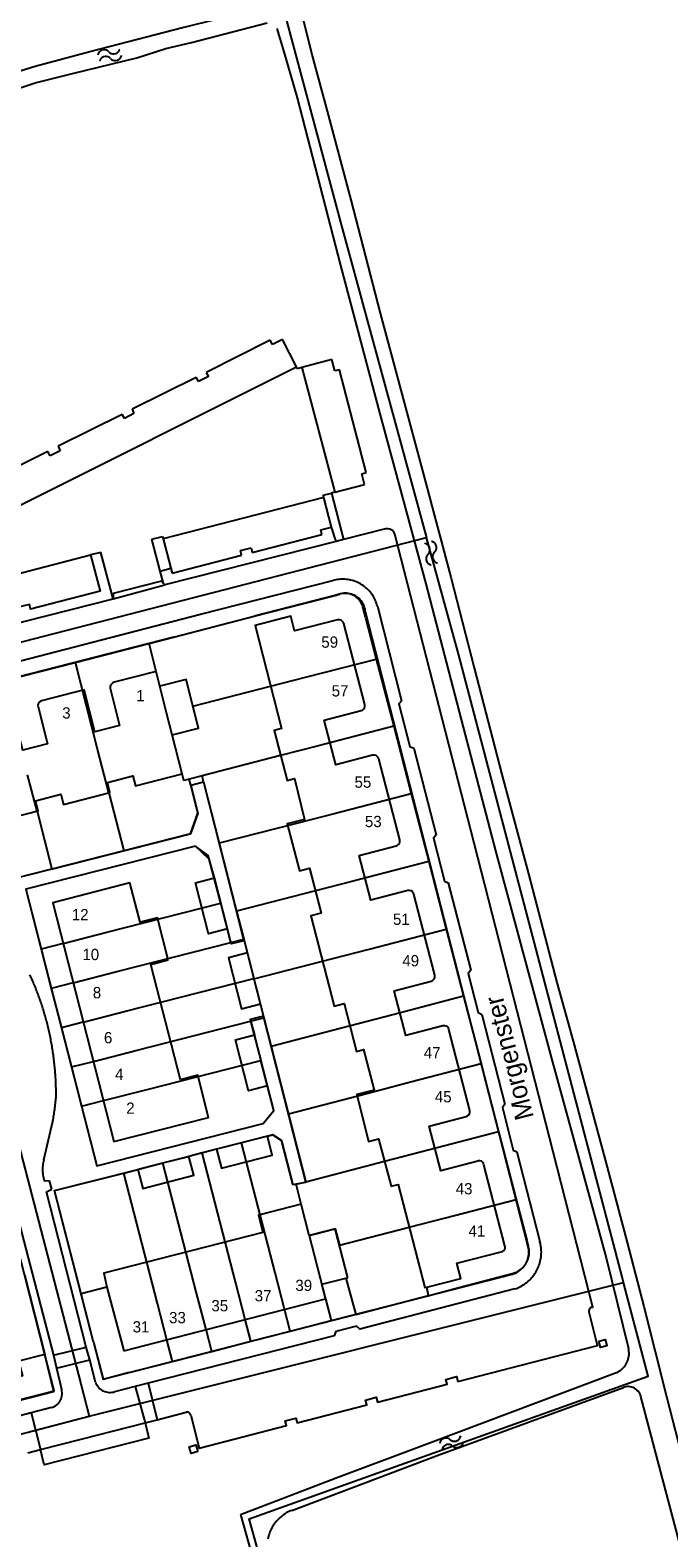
# Model space of a CAD drawing. Extents: x 123992 to 125854, y 449108 to 451911.
# Tile 113 of 175: x 125633 to 125718, y 450278 to 450479. Entities that reach past the tile are written whole.
import ezdxf
from ezdxf.enums import TextEntityAlignment as Align

# ---------------------------------------------------------------- set-up
doc = ezdxf.new("R2010")
doc.units = 0
for name, color, linetype in [('DEFAULT_113', 2, 'CONTINUOUS'), ('DEFAULT_117', 3, 'CONTINUOUS'), ('DEFAULT_21', 8, 'CONTINUOUS'), ('DEFAULT_23', 9, 'CONTINUOUS'), ('DEFAULT_4', 1, 'CONTINUOUS'), ('DEFAULT_48', 141, 'CONTINUOUS'), ('DEFAULT_7', 5, 'CONTINUOUS'), ('DEFAULT_79', 9, 'CONTINUOUS'), ('DEFAULT_80', 9, 'CONTINUOUS'), ('DEFAULT_99', 9, 'CONTINUOUS'), ('S05_WATER', 141, 'CONTINUOUS')]:
    doc.layers.add(name, color=color, linetype=linetype)

msp = doc.modelspace()

# ---------------------------------------------------------------- linework, layer by layer
at = {"layer": 'DEFAULT_21'}
for points in [[(125615.3, 450393), (125685.901, 450411.191)], [(125662.94, 450400.709), (125673.896, 450403.538)], [(125673.896, 450403.538), (125674.003, 450403.566), (125674.293, 450403.641)], [(125677.407, 450401.946), (125677.347, 450402.137), (125677.272, 450402.322), (125677.183, 450402.501), (125677.078, 450402.671), (125676.961, 450402.833), (125676.83, 450402.985), (125676.688, 450403.125), (125676.534, 450403.253), (125676.371, 450403.368), (125676.198, 450403.47), (125676.018, 450403.557), (125675.832, 450403.629), (125675.64, 450403.685), (125675.444, 450403.726), (125675.246, 450403.751), (125675.046, 450403.759), (125674.846, 450403.751), (125674.648, 450403.727), (125674.452, 450403.686), (125674.293, 450403.641)], [(125648.946, 450397.096), (125662.94, 450400.709)], [(125677.62, 450401.123), (125677.407, 450401.946)], [(125677.784, 450400.489), (125677.62, 450401.123)], [(125677.784, 450400.489), (125679.203, 450395.005)], [(125639.16, 450394.569), (125648.946, 450397.096)], [(125652.037, 450384.939), (125651.296, 450387.854), (125649.895, 450393.363), (125648.946, 450397.096)], [(125629.573, 450392.094), (125639.16, 450394.569)], [(125642.112, 450383.02), (125639.16, 450394.569)], [(125652.037, 450384.939), (125655.54, 450385.824), (125654.79, 450388.749), (125665.126, 450391.423), (125669.972, 450392.656), (125679.203, 450395.005)], [(125679.203, 450395.005), (125681.516, 450386.069)], [(125615.3, 450393), (125639.882, 450298.499)], [(125636.029, 450367.054), (125626.147, 450364.546), (125619.76, 450389.56)], [(125654.301, 450379.024), (125653.588, 450378.839), (125653.364, 450379.718), (125652.037, 450384.939)], [(125681.516, 450386.069), (125671.31, 450383.427), (125666.47, 450382.174), (125656.002, 450379.464)], [(125681.516, 450386.069), (125683.848, 450377.058)], [(125643.598, 450377.207), (125642.112, 450383.02)], [(125634.039, 450374.772), (125632.791, 450379.613)], [(125654.501, 450378.22), (125655.427, 450374.497), (125654.471, 450371.736), (125645.574, 450369.477)], [(125656.002, 450379.464), (125654.301, 450379.024)], [(125654.501, 450378.22), (125654.301, 450379.024)], [(125656.212, 450378.643), (125656.002, 450379.464)], [(125656.212, 450378.643), (125658.295, 450370.483)], [(125643.598, 450377.207), (125645.574, 450369.477)], [(125683.848, 450377.058), (125673.608, 450374.423), (125668.766, 450373.177), (125658.295, 450370.483)], [(125683.848, 450377.058), (125686.18, 450368.045)], [(125634.039, 450374.772), (125636.029, 450367.054)], [(125658.295, 450370.483), (125660.598, 450361.462)], [(125658.491, 450362.5), (125656.962, 450368.361), (125655.156, 450370.084), (125632.559, 450364.383), (125634.603, 450356.39)], [(125645.574, 450369.477), (125636.029, 450367.054)], [(125686.18, 450368.045), (125675.928, 450365.407), (125671.086, 450364.161), (125660.598, 450361.462)], [(125686.18, 450368.045), (125688.512, 450359.032)], [(125643.341, 450358.625), (125658.491, 450362.5)], [(125659.854, 450357.274), (125658.491, 450362.5)], [(125660.598, 450361.462), (125661.556, 450357.71)], [(125637.528, 450357.138), (125643.341, 450358.625)], [(125662.9, 450352.442), (125673.406, 450355.145), (125678.248, 450356.391), (125688.512, 450359.032)], [(125688.512, 450359.032), (125690.818, 450350.123)], [(125637.528, 450357.138), (125634.603, 450356.39)], [(125634.603, 450356.39), (125635.941, 450351.158)], [(125644.679, 450353.393), (125659.854, 450357.274)], [(125659.854, 450357.274), (125661.556, 450357.71)], [(125661.556, 450357.71), (125662.891, 450352.477)], [(125638.866, 450351.906), (125644.679, 450353.393)], [(125646.017, 450348.161), (125662.891, 450352.477)], [(125662.891, 450352.477), (125662.9, 450352.442)], [(125662.9, 450352.442), (125664.227, 450347.244)], [(125638.866, 450351.906), (125635.941, 450351.158)], [(125635.941, 450351.158), (125637.278, 450345.926)], [(125690.818, 450350.123), (125681.382, 450347.649), (125675.578, 450346.127), (125665.206, 450343.407)], [(125690.818, 450350.123), (125693.148, 450341.12)], [(125640.204, 450346.674), (125646.017, 450348.161)], [(125640.204, 450346.674), (125637.278, 450345.926)], [(125638.616, 450340.693), (125641.542, 450341.442), (125647.355, 450342.929), (125662.462, 450346.793)], [(125662.462, 450346.793), (125664.227, 450347.244)], [(125662.462, 450346.793), (125663.815, 450341.565)], [(125664.227, 450347.244), (125665.206, 450343.407)], [(125637.278, 450345.926), (125638.616, 450340.693)], [(125665.206, 450343.407), (125667.507, 450334.396)], [(125638.616, 450340.693), (125639.953, 450335.461)], [(125639.953, 450335.461), (125641.981, 450327.529), (125664.155, 450333.182), (125665.541, 450334.895), (125663.815, 450341.565)], [(125639.953, 450335.461), (125642.88, 450336.21), (125648.693, 450337.697), (125663.815, 450341.565)], [(125693.148, 450341.12), (125683.741, 450338.653), (125677.937, 450337.131), (125667.507, 450334.396)], [(125693.148, 450341.12), (125695.478, 450332.116)], [(125667.507, 450334.396), (125669.807, 450325.384)], [(125669.807, 450325.384), (125680.296, 450328.135), (125686.1, 450329.657), (125695.478, 450332.116)], [(125695.478, 450332.116), (125697.824, 450323.051)], [(125661.269, 450330.585), (125656.041, 450329.249)], [(125668.107, 450325.027), (125666.58, 450330.894), (125665.449, 450331.653), (125661.269, 450330.585)], [(125667.746, 450305.522), (125666.995, 450308.426), (125665.744, 450313.267), (125661.269, 450330.585)], [(125650.808, 450327.912), (125654.239, 450328.789)], [(125656.041, 450329.249), (125654.239, 450328.789)], [(125662.516, 450304.171), (125661.766, 450307.076), (125660.516, 450311.917), (125656.041, 450329.249)], [(125641.565, 450304.029), (125636.388, 450324.226), (125645.576, 450326.575)], [(125645.576, 450326.575), (125650.808, 450327.912)], [(125652.058, 450301.47), (125651.308, 450304.376), (125650.058, 450309.217), (125645.576, 450326.575)], [(125657.287, 450302.821), (125656.537, 450305.726), (125655.287, 450310.567), (125650.808, 450327.912)], [(125668.107, 450325.027), (125668.515, 450325.111)], [(125668.515, 450325.111), (125669.669, 450325.348), (125669.807, 450325.384)], [(125670.264, 450318.267), (125669.201, 450322.427), (125668.515, 450325.111)], [(125627.125, 450295.208), (125632.841, 450296.683), (125636.323, 450297.581), (125635.086, 450302.427), (125632.372, 450313.056), (125629.919, 450322.548), (125620.694, 450320.196)], [(125670.264, 450318.267), (125670.977, 450318.447), (125673.74, 450319.144), (125674.301, 450316.965), (125683.57, 450319.364), (125688.411, 450320.616), (125697.824, 450323.051)], [(125697.824, 450323.051), (125699.228, 450317.627)], [(125670.264, 450318.267), (125672.422, 450309.828), (125673.172, 450306.923)], [(125697.276, 450313.198), (125697.469, 450313.249), (125697.659, 450313.313), (125697.843, 450313.39), (125698.022, 450313.479), (125698.195, 450313.58), (125698.36, 450313.693), (125698.516, 450313.818), (125698.664, 450313.952), (125698.803, 450314.096), (125698.931, 450314.25), (125699.048, 450314.412), (125699.154, 450314.581), (125699.248, 450314.758), (125699.33, 450314.94), (125699.399, 450315.128), (125699.455, 450315.32), (125699.498, 450315.515), (125699.527, 450315.713), (125699.542, 450315.913), (125699.544, 450316.112), (125699.532, 450316.312), (125699.507, 450316.51), (125699.467, 450316.707), (125699.426, 450316.863)], [(125699.228, 450317.627), (125699.388, 450317.008)], [(125699.388, 450317.008), (125699.426, 450316.863)], [(125641, 450294.2), (125712.107, 450312.017)], [(125673.172, 450306.923), (125685.941, 450310.185), (125689.53, 450311.139), (125697.276, 450313.198)], [(125667.746, 450305.522), (125673.172, 450306.923)], [(125641.565, 450304.029), (125642.831, 450299.087)], [(125657.287, 450302.821), (125662.516, 450304.171)], [(125662.516, 450304.171), (125667.746, 450305.522)], [(125652.058, 450301.47), (125657.287, 450302.821)], [(125646.327, 450299.99), (125642.831, 450299.087)], [(125646.327, 450299.99), (125652.058, 450301.47)], [(125639.882, 450298.499), (125641, 450294.2)], [(125572.9, 450273), (125588.6, 450280.5), (125641, 450294.2)]]:
    msp.add_lwpolyline(points, dxfattribs=at)
at = {"layer": 'DEFAULT_23'}
for points in [[(125685.862, 450411.336), (125674.461, 450453.195), (125666.784, 450481.852), (125664.343, 450490.721), (125662.206, 450499.846), (125662.164, 450500)], [(125685.901, 450411.191), (125685.862, 450411.336)], [(125711.917, 450312.741), (125690.166, 450395.533), (125685.901, 450411.191)], [(125674.726, 450236.863), (125665.637, 450268.387), (125662.29, 450280.529), (125715.39, 450299.52), (125712.107, 450312.017)], [(125712.107, 450312.017), (125711.917, 450312.741)]]:
    msp.add_lwpolyline(points, dxfattribs=at)
at = {"layer": 'DEFAULT_4'}
for points in [[(125674.051, 450400.215), (125668.327, 450398.758), (125667.825, 450400.73), (125663.072, 450399.496), (125666.569, 450385.754), (125665.613, 450385.485), (125667.327, 450378.862), (125668.295, 450379.113), (125669.663, 450373.637), (125667.35, 450373.053), (125668.96, 450366.804), (125670.316, 450367.153), (125671.851, 450361.19), (125670.495, 450360.841), (125673.577, 450348.796), (125674.92, 450349.144), (125676.543, 450342.777), (125677.511, 450343.028), (125678.894, 450337.6), (125676.592, 450337.013), (125678.182, 450330.765), (125679.512, 450331.124), (125681.166, 450324.816), (125682.097, 450325.056), (125685.652, 450311.319), (125685.936, 450311.391)], [(125674.88, 450399.737), (125674.802, 450399.92), (125674.674, 450400.073), (125674.506, 450400.181), (125674.314, 450400.234), (125674.115, 450400.23), (125674.051, 450400.215)], [(125677.674, 450388.943), (125674.88, 450399.737)], [(125623.824, 450373.59), (125627.625, 450374.536), (125627.952, 450373.203), (125634.184, 450374.809), (125633.842, 450376.146), (125637.199, 450377.004), (125637.543, 450375.659), (125643.75, 450377.246), (125643.406, 450378.59), (125646.806, 450379.459), (125647.148, 450378.122), (125653.364, 450379.718), (125652.049, 450384.942), (125655.54, 450385.824), (125653.883, 450392.291), (125650.397, 450391.4), (125649.895, 450393.363), (125644.312, 450391.94)], [(125643.756, 450391.139), (125645.025, 450386.173), (125641.73, 450385.331), (125640.306, 450390.903), (125634.623, 450389.446)], [(125640.306, 450390.903), (125634.623, 450389.446)], [(125644.312, 450391.94), (125644.131, 450391.855), (125643.977, 450391.729), (125643.859, 450391.568), (125643.783, 450391.384), (125643.755, 450391.186), (125643.756, 450391.139)], [(125634.187, 450388.654), (125635.446, 450383.726), (125632.135, 450382.879), (125630.709, 450388.46), (125625.132, 450387.034)], [(125634.623, 450389.446), (125634.445, 450389.356), (125634.302, 450389.218), (125634.207, 450389.043), (125634.168, 450388.847), (125634.187, 450388.654)], [(125677.173, 450388.152), (125677.357, 450388.229), (125677.51, 450388.356), (125677.621, 450388.522), (125677.679, 450388.713), (125677.679, 450388.912), (125677.674, 450388.943)], [(125678.714, 450382.198), (125673.808, 450380.929), (125672.268, 450386.883), (125677.173, 450388.152)], [(125679.543, 450381.721), (125679.465, 450381.904), (125679.336, 450382.056), (125679.168, 450382.164), (125678.976, 450382.218), (125678.777, 450382.212), (125678.714, 450382.198)], [(125682.336, 450370.926), (125679.543, 450381.721)], [(125683.376, 450364.181), (125678.471, 450362.912), (125676.93, 450368.866), (125681.835, 450370.135)], [(125681.835, 450370.135), (125682.019, 450370.213), (125682.172, 450370.34), (125682.282, 450370.506), (125682.34, 450370.696), (125682.341, 450370.896), (125682.336, 450370.926)], [(125651.517, 450354.946), (125650.08, 450360.557), (125647.756, 450359.975), (125646.392, 450365.194), (125636.139, 450362.573), (125644.274, 450330.756), (125656.88, 450333.981), (125655.443, 450339.592), (125653.119, 450338.998), (125649.194, 450354.352), (125651.517, 450354.946)], [(125659.374, 450359.081), (125656.863, 450358.437), (125655.133, 450365.232), (125657.644, 450365.876)], [(125659.374, 450359.081), (125657.644, 450365.876)], [(125684.206, 450363.704), (125684.128, 450363.887), (125683.999, 450364.04), (125683.832, 450364.147), (125683.64, 450364.201), (125683.441, 450364.196), (125683.376, 450364.181)], [(125686.999, 450352.909), (125684.206, 450363.704)], [(125663.768, 450349.098), (125662.039, 450355.886), (125659.511, 450355.232), (125661.24, 450348.444), (125663.768, 450349.098)], [(125688.039, 450346.165), (125683.134, 450344.895), (125681.593, 450350.849), (125686.498, 450352.118)], [(125686.498, 450352.118), (125686.682, 450352.196), (125686.835, 450352.323), (125686.945, 450352.489), (125687.003, 450352.679), (125687.004, 450352.879), (125686.999, 450352.909)], [(125688.868, 450345.687), (125688.79, 450345.87), (125688.662, 450346.023), (125688.494, 450346.131), (125688.302, 450346.184), (125688.103, 450346.18), (125688.039, 450346.165)], [(125664.699, 450338.162), (125662.179, 450337.521), (125660.449, 450344.316), (125662.969, 450344.957)], [(125664.699, 450338.162), (125662.969, 450344.957)], [(125691.662, 450334.893), (125688.868, 450345.687)], [(125692.701, 450328.148), (125687.796, 450326.878), (125686.255, 450332.832), (125691.16, 450334.102)], [(125691.16, 450334.102), (125691.344, 450334.179), (125691.497, 450334.306), (125691.608, 450334.472), (125691.666, 450334.663), (125691.667, 450334.862), (125691.662, 450334.893)], [(125664.704, 450331.475), (125657.933, 450329.729)], [(125657.933, 450329.729), (125658.579, 450327.206), (125665.35, 450328.952), (125664.704, 450331.475)], [(125647.465, 450327.05), (125648.122, 450324.528), (125654.896, 450326.267), (125654.239, 450328.789)], [(125654.239, 450328.789), (125647.465, 450327.05)], [(125693.531, 450327.67), (125693.47, 450327.86), (125693.351, 450328.019), (125693.188, 450328.133), (125692.996, 450328.187), (125692.797, 450328.177), (125692.701, 450328.148)], [(125696.324, 450316.876), (125693.531, 450327.67)], [(125675.421, 450312.619), (125673.74, 450319.144), (125670.273, 450318.269), (125669.201, 450322.427), (125663.541, 450320.978), (125664.117, 450318.673), (125642.912, 450313.221), (125643.355, 450311.379)], [(125685.936, 450311.391), (125690.437, 450312.539), (125689.915, 450314.556), (125695.823, 450316.085)], [(125695.823, 450316.085), (125696.014, 450316.142), (125696.176, 450316.258), (125696.292, 450316.42), (125696.349, 450316.61), (125696.342, 450316.809), (125696.324, 450316.876)], [(125632.372, 450313.056), (125635.086, 450302.427)], [(125645.577, 450302.895), (125672.422, 450309.828), (125671.931, 450311.755), (125675.166, 450312.58)], [(125675.166, 450312.58), (125675.421, 450312.619)], [(125643.355, 450311.379), (125639.909, 450310.488)], [(125641.565, 450304.029), (125639.909, 450310.488)], [(125635.086, 450302.427), (125631.592, 450301.533), (125632.097, 450299.569), (125615.711, 450295.353), (125615.17, 450297.279), (125612.1, 450296.488), (125612.658, 450294.496)]]:
    msp.add_lwpolyline(points, dxfattribs=at)
at = {"layer": 'DEFAULT_48'}
for points in [[(125668.427, 450484.292), (125670.66, 450475.356), (125672.786, 450467.484), (125675.814, 450456.159), (125679.705, 450441.077), (125685.641, 450418.924), (125689.13, 450405.939), (125692.219, 450393.854), (125695.93, 450379.631), (125699.459, 450366.427), (125703.25, 450351.925), (125705.416, 450344.134), (125709.928, 450327.334), (125712.596, 450317.327), (125714.822, 450308.778), (125717.811, 450296.812), (125721.341, 450283.208)], [(125662.709, 450481.378), (125653.412, 450479.071), (125647.435, 450477.528), (125641.077, 450475.864), (125633.8, 450473.94), (125628.443, 450472.277), (125621.146, 450469.774), (125616.269, 450468.251), (125616.77, 450466.573), (125623.128, 450468.217), (125628.024, 450469.819), (125633.802, 450471.762), (125638.96, 450473.025), (125647.337, 450475.09), (125651.175, 450476.312), (125654.613, 450477.094), (125664.671, 450479.724)], [(125665.979, 450478.984), (125666.892, 450475.885), (125668.677, 450469.752), (125674.414, 450447.417), (125679.691, 450427.68), (125685.809, 450405.026), (125690.744, 450385.927), (125695.077, 450369.487), (125702.661, 450341.319), (125709.782, 450315.289), (125712.761, 450303.229)], [(125711.036, 450299.953), (125711.221, 450300.03), (125711.399, 450300.12), (125711.571, 450300.223), (125711.734, 450300.337), (125711.89, 450300.464), (125712.035, 450300.601), (125712.171, 450300.748), (125712.295, 450300.904), (125712.409, 450301.069), (125712.51, 450301.241), (125712.598, 450301.421), (125712.673, 450301.606), (125712.735, 450301.796), (125712.783, 450301.99), (125712.817, 450302.187), (125712.837, 450302.386), (125712.842, 450302.586), (125712.833, 450302.786), (125712.81, 450302.985), (125712.772, 450303.181), (125712.761, 450303.229)], [(125661.118, 450281.121), (125673.875, 450285.987), (125686.407, 450290.693), (125711.036, 450299.953)], [(125667.947, 450281.644), (125687.302, 450288.955), (125712.122, 450298.023)], [(125714.405, 450296.832), (125714.343, 450297.022), (125714.259, 450297.204), (125714.155, 450297.374), (125714.033, 450297.532), (125713.893, 450297.675), (125713.737, 450297.801), (125713.569, 450297.908), (125713.389, 450297.995), (125713.2, 450298.061), (125713.005, 450298.105), (125712.806, 450298.126), (125712.607, 450298.125), (125712.408, 450298.101), (125712.214, 450298.054), (125712.122, 450298.023)], [(125746.849, 450174.438), (125746.319, 450176.535), (125741.406, 450194.893), (125736.573, 450212.531), (125731.118, 450233.086), (125725.382, 450254.82), (125719.746, 450276.653), (125714.405, 450296.832)], [(125661.118, 450281.121), (125662.846, 450274.929), (125666.136, 450263.102), (125671.491, 450244.345), (125673.477, 450236.972), (125677.668, 450222.649), (125679.614, 450215.537), (125681.339, 450209.305), (125683.965, 450200.894), (125686.873, 450190.946), (125688.975, 450183.867)], [(125667.947, 450281.644), (125667.761, 450281.57), (125667.579, 450281.488), (125667.4, 450281.399), (125667.224, 450281.303), (125667.053, 450281.2), (125666.885, 450281.091), (125666.723, 450280.975), (125666.564, 450280.852), (125666.411, 450280.723), (125666.264, 450280.589), (125666.121, 450280.448), (125665.984, 450280.302), (125665.854, 450280.151), (125665.729, 450279.995), (125665.611, 450279.833), (125665.499, 450279.668), (125665.394, 450279.498), (125665.295, 450279.323), (125665.204, 450279.145), (125665.12, 450278.964), (125665.043, 450278.779), (125664.973, 450278.592), (125664.911, 450278.402), (125664.857, 450278.209), (125664.81, 450278.015), (125664.771, 450277.819)]]:
    msp.add_lwpolyline(points, dxfattribs=at)
at = {"layer": 'DEFAULT_7'}
for points in [[(125708.803, 450304.195), (125709.669, 450304.401), (125709.867, 450303.585), (125709.882, 450303.558), (125709.025, 450303.359), (125708.803, 450304.195)], [(125655.426, 450289.494), (125654.54, 450289.244), (125654.298, 450290.123), (125655.187, 450290.391), (125655.426, 450289.494)]]:
    msp.add_lwpolyline(points, dxfattribs=at)
at = {"layer": 'DEFAULT_79'}
for points in [[(125619.842, 450403.364), (125641.168, 450408.882)], [(125643.355, 450311.379), (125645.577, 450302.895)]]:
    msp.add_lwpolyline(points, dxfattribs=at)
at = {"layer": 'DEFAULT_80'}
for points in [[(125652.218, 450397.932), (125662.94, 450400.709)], [(125635.97, 450367.036), (125626.147, 450364.546), (125623.824, 450373.59)], [(125639.909, 450310.488), (125636.388, 450324.226), (125647.465, 450327.05)], [(125675.166, 450312.58), (125676.474, 450307.749), (125686.156, 450310.274), (125685.936, 450311.391)]]:
    msp.add_lwpolyline(points, dxfattribs=at)
at = {"layer": 'DEFAULT_99'}
for points in [[(125665.091, 450437.472), (125656.553, 450433.191)], [(125665.395, 450436.888), (125665.091, 450437.472)], [(125666.72, 450437.574), (125665.395, 450436.888)], [(125668.574, 450433.93), (125666.72, 450437.574)], [(125673.292, 450434.922), (125669.298, 450433.829)], [(125673.661, 450433.391), (125673.292, 450434.922)], [(125628.09, 450418.968), (125630.208, 450414.72), (125668.574, 450433.93)], [(125655.233, 450432.522), (125646.687, 450428.276)], [(125655.545, 450431.975), (125655.233, 450432.522)], [(125656.849, 450432.632), (125655.545, 450431.975)], [(125656.553, 450433.191), (125656.849, 450432.632)], [(125668.707, 450433.668), (125668.574, 450433.93)], [(125669.298, 450433.83), (125668.707, 450433.668)], [(125669.298, 450433.829), (125673.668, 450417.229)], [(125674.296, 450433.546), (125673.661, 450433.391)], [(125677.859, 450419.864), (125674.296, 450433.546)], [(125645.362, 450427.596), (125636.839, 450423.348)], [(125645.663, 450427.031), (125645.362, 450427.596)], [(125646.947, 450427.7), (125645.663, 450427.031)], [(125646.687, 450428.276), (125646.947, 450427.7)], [(125635.502, 450422.654), (125628.09, 450418.968)], [(125635.797, 450422.097), (125635.502, 450422.654)], [(125637.116, 450422.747), (125635.797, 450422.097)], [(125636.839, 450423.348), (125637.116, 450422.747)], [(125677.272, 450419.665), (125677.859, 450419.864)], [(125677.628, 450418.251), (125677.272, 450419.665)], [(125672.228, 450416.533), (125650.815, 450411.034)], [(125672.149, 450416.837), (125673.221, 450417.113)], [(125672.228, 450416.533), (125672.149, 450416.837)], [(125673.254, 450412.597), (125672.228, 450416.533)], [(125673.668, 450417.229), (125673.221, 450417.113)], [(125673.221, 450417.113), (125674.854, 450410.939)], [(125673.668, 450417.229), (125677.628, 450418.251)], [(125671.806, 450412.212), (125673.254, 450412.597)], [(125673.847, 450410.683), (125673.254, 450412.597)], [(125680.435, 450412.36), (125674.854, 450410.938)], [(125681.675, 450411.631), (125681.591, 450411.812), (125681.477, 450411.976), (125681.335, 450412.117), (125681.171, 450412.23), (125680.989, 450412.312), (125680.795, 450412.361), (125680.596, 450412.375), (125680.435, 450412.36)], [(125649.329, 450410.959), (125650.737, 450411.333)], [(125650.453, 450406.73), (125649.329, 450410.959)], [(125650.737, 450411.333), (125650.815, 450411.034)], [(125650.815, 450411.034), (125651.848, 450407.101)], [(125673.847, 450410.683), (125651.07, 450404.883)], [(125662.68, 450409.187), (125671.97, 450411.585)], [(125671.97, 450411.585), (125671.806, 450412.212)], [(125674.854, 450410.939), (125673.847, 450410.683)], [(125707.878, 450308.696), (125708.023, 450308.732), (125702.732, 450329.377), (125692.204, 450370.481), (125681.675, 450411.631)], [(125641.168, 450408.882), (125642.448, 450404.032), (125633.157, 450401.672), (125633.042, 450402.258), (125631.535, 450401.908), (125631.716, 450401.275), (125622.439, 450398.9), (125622.288, 450399.472), (125620.958, 450399.253), (125619.842, 450403.364)], [(125644.168, 450403.049), (125642.552, 450409.215), (125641.168, 450408.882)], [(125652.02, 450406.448), (125661.278, 450408.83)], [(125661.112, 450409.465), (125662.53, 450409.842)], [(125661.278, 450408.83), (125661.112, 450409.465)], [(125662.53, 450409.842), (125662.68, 450409.187)], [(125650.889, 450405.088), (125650.452, 450406.73)], [(125650.453, 450406.73), (125651.848, 450407.101)], [(125651.849, 450407.101), (125652.02, 450406.448)], [(125650.889, 450405.087), (125650.618, 450405.394), (125644.186, 450403.743), (125644.168, 450403.049)], [(125644.168, 450403.049), (125651.07, 450404.883)], [(125651.07, 450404.883), (125650.889, 450405.087)], [(125655.797, 450400.978), (125673.407, 450405.453)], [(125679.339, 450402.06), (125679.287, 450402.253), (125679.227, 450402.444), (125679.158, 450402.632), (125679.082, 450402.817), (125678.998, 450402.998), (125678.906, 450403.176), (125678.807, 450403.35), (125678.701, 450403.519), (125678.588, 450403.684), (125678.468, 450403.844), (125678.341, 450403.998), (125678.207, 450404.147), (125678.068, 450404.291), (125677.922, 450404.428), (125677.771, 450404.559), (125677.615, 450404.683), (125677.453, 450404.801), (125677.287, 450404.912), (125677.116, 450405.015), (125676.94, 450405.112), (125676.761, 450405.201), (125676.578, 450405.282), (125676.392, 450405.355), (125676.203, 450405.421), (125676.012, 450405.478), (125675.818, 450405.527), (125675.622, 450405.568), (125675.425, 450405.601), (125675.226, 450405.625), (125675.027, 450405.641), (125674.827, 450405.648), (125674.627, 450405.647), (125674.427, 450405.637), (125674.228, 450405.62), (125674.03, 450405.593), (125673.833, 450405.558), (125673.638, 450405.515), (125673.444, 450405.464), (125673.407, 450405.453)], [(125623.342, 450397.741), (125644.168, 450403.049)], [(125673.975, 450403.55), (125662.94, 450400.709)], [(125677.762, 450401.298), (125677.738, 450401.497), (125677.699, 450401.693), (125677.646, 450401.886), (125677.579, 450402.074), (125677.499, 450402.257), (125677.405, 450402.433), (125677.298, 450402.602), (125677.179, 450402.763), (125677.048, 450402.914), (125676.907, 450403.056), (125676.755, 450403.186), (125676.595, 450403.305), (125676.426, 450403.412), (125676.249, 450403.506), (125676.066, 450403.587), (125675.878, 450403.654), (125675.685, 450403.707), (125675.489, 450403.746), (125675.29, 450403.77), (125675.091, 450403.779), (125674.891, 450403.774), (125674.692, 450403.753), (125674.495, 450403.718), (125674.301, 450403.669), (125674.111, 450403.606), (125673.975, 450403.55)], [(125624.627, 450392.909), (125655.797, 450400.978)], [(125699.357, 450316.908), (125690.991, 450349.701), (125677.762, 450401.298)], [(125679.339, 450402.06), (125682.566, 450389.468), (125682.217, 450389.056), (125683.66, 450383.352), (125684.199, 450383.14), (125687.157, 450371.59), (125686.799, 450371.141), (125688.263, 450365.451), (125688.775, 450365.227), (125691.771, 450353.565), (125691.413, 450353.12), (125692.738, 450347.944), (125693.242, 450347.703), (125696.309, 450335.746), (125695.976, 450335.308), (125697.402, 450329.611), (125697.922, 450329.39), (125700.974, 450317.441)], [(125652.218, 450397.932), (125624.658, 450390.879), (125619.76, 450389.56)], [(125635.97, 450367.036), (125654.471, 450371.736), (125655.427, 450374.497), (125654.501, 450378.22), (125656.212, 450378.643), (125661.585, 450357.509), (125659.9, 450357.098), (125659.374, 450359.081)], [(125657.644, 450365.876), (125656.826, 450368.858), (125655.156, 450370.084), (125632.559, 450364.383), (125641.981, 450327.529)], [(125636.574, 450336.659), (125636.576, 450336.859), (125636.576, 450337.059), (125636.576, 450337.259), (125636.574, 450337.459), (125636.571, 450337.659), (125636.568, 450337.859), (125636.563, 450338.059), (125636.557, 450338.259), (125636.551, 450338.459), (125636.543, 450338.659), (125636.534, 450338.858), (125636.524, 450339.058), (125636.513, 450339.258), (125636.501, 450339.457), (125636.488, 450339.657), (125636.474, 450339.856), (125636.458, 450340.056), (125636.442, 450340.255), (125636.425, 450340.455), (125636.407, 450340.654), (125636.387, 450340.853), (125636.367, 450341.052), (125636.345, 450341.251), (125636.323, 450341.449), (125636.299, 450341.648), (125636.275, 450341.846), (125636.249, 450342.045), (125636.223, 450342.243), (125636.195, 450342.441), (125636.166, 450342.639), (125636.136, 450342.837), (125636.106, 450343.034), (125636.074, 450343.232), (125636.041, 450343.429), (125636.007, 450343.626), (125635.972, 450343.823), (125635.936, 450344.02), (125635.899, 450344.216), (125635.861, 450344.413), (125635.822, 450344.609), (125635.782, 450344.805), (125635.741, 450345.001), (125635.699, 450345.196), (125635.655, 450345.391), (125635.611, 450345.586), (125635.566, 450345.781), (125635.52, 450345.976), (125635.473, 450346.17), (125635.424, 450346.364), (125635.375, 450346.558), (125635.325, 450346.752), (125635.273, 450346.945), (125635.221, 450347.138), (125635.168, 450347.331), (125635.113, 450347.523), (125635.058, 450347.715), (125635.002, 450347.907), (125634.944, 450348.099), (125634.886, 450348.29), (125634.827, 450348.481), (125634.766, 450348.672), (125634.705, 450348.862), (125634.642, 450349.052), (125634.579, 450349.242), (125634.515, 450349.431), (125634.449, 450349.62), (125634.383, 450349.809), (125634.316, 450349.997), (125634.247, 450350.185), (125634.178, 450350.373), (125634.108, 450350.56), (125634.037, 450350.747), (125633.964, 450350.933), (125633.891, 450351.12), (125633.817, 450351.305), (125633.742, 450351.491), (125633.666, 450351.676), (125633.588, 450351.86), (125633.51, 450352.044), (125633.431, 450352.228), (125633.351, 450352.411), (125633.27, 450352.594), (125633.188, 450352.777), (125633.106, 450352.959)], [(125669.809, 450325.377), (125664.186, 450347.458), (125662.407, 450347.006), (125662.969, 450344.957)], [(125641.981, 450327.529), (125664.155, 450333.182), (125665.541, 450334.895), (125664.699, 450338.162)], [(125636.139, 450333.495), (125636.176, 450333.692), (125636.212, 450333.888), (125636.246, 450334.085), (125636.279, 450334.283), (125636.311, 450334.48), (125636.341, 450334.678), (125636.37, 450334.876), (125636.398, 450335.074), (125636.425, 450335.272), (125636.45, 450335.47), (125636.474, 450335.669), (125636.497, 450335.868), (125636.518, 450336.066), (125636.538, 450336.265), (125636.557, 450336.465), (125636.574, 450336.659)], [(125634.941, 450328.324), (125636.139, 450333.495)], [(125664.704, 450331.475), (125665.449, 450331.653), (125666.58, 450330.894), (125668.107, 450325.027), (125669.809, 450325.377)], [(125634.941, 450328.324), (125634.895, 450328.129), (125634.856, 450327.933), (125634.824, 450327.736), (125634.801, 450327.537), (125634.785, 450327.338), (125634.776, 450327.138), (125634.775, 450326.938), (125634.782, 450326.738), (125634.797, 450326.539), (125634.819, 450326.34), (125634.849, 450326.142), (125634.886, 450325.946), (125634.931, 450325.751), (125634.983, 450325.558), (125635.006, 450325.481)], [(125657.933, 450329.729), (125654.239, 450328.789)], [(125630.625, 450324.296), (125629.87, 450324.04), (125630.119, 450322.917), (125630.881, 450322.938), (125636.213, 450302.314)], [(125635.69, 450325.523), (125635.006, 450325.481)], [(125635.304, 450324.053), (125635.992, 450324.433)], [(125640.591, 450303.406), (125635.304, 450324.053)], [(125635.992, 450324.433), (125635.69, 450325.523)], [(125697.332, 450313.124), (125697.523, 450313.184), (125697.709, 450313.258), (125697.889, 450313.343), (125698.064, 450313.441), (125698.232, 450313.55), (125698.392, 450313.67), (125698.543, 450313.8), (125698.686, 450313.94), (125698.818, 450314.09), (125698.941, 450314.248), (125699.052, 450314.414), (125699.152, 450314.587), (125699.24, 450314.767), (125699.316, 450314.952), (125699.38, 450315.141), (125699.43, 450315.335), (125699.467, 450315.531), (125699.491, 450315.73), (125699.502, 450315.93), (125699.499, 450316.129), (125699.483, 450316.329), (125699.454, 450316.527), (125699.411, 450316.722), (125699.357, 450316.908)], [(125697.659, 450311.15), (125697.847, 450311.218), (125698.032, 450311.293), (125698.215, 450311.375), (125698.394, 450311.464), (125698.569, 450311.561), (125698.741, 450311.663), (125698.908, 450311.773), (125699.071, 450311.888), (125699.23, 450312.01), (125699.383, 450312.138), (125699.532, 450312.272), (125699.675, 450312.412), (125699.813, 450312.557), (125699.945, 450312.707), (125700.071, 450312.862), (125700.191, 450313.022), (125700.305, 450313.187), (125700.412, 450313.355), (125700.513, 450313.528), (125700.607, 450313.705), (125700.694, 450313.885), (125700.774, 450314.068), (125700.847, 450314.254), (125700.913, 450314.443), (125700.971, 450314.634), (125701.022, 450314.828), (125701.065, 450315.023), (125701.101, 450315.22), (125701.129, 450315.418), (125701.149, 450315.617), (125701.162, 450315.816), (125701.167, 450316.016), (125701.164, 450316.216), (125701.153, 450316.416), (125701.135, 450316.615), (125701.109, 450316.813), (125701.075, 450317.011), (125701.034, 450317.206), (125700.985, 450317.4), (125700.974, 450317.441)], [(125641.565, 450304.029), (125642.835, 450299.144), (125695.794, 450312.727), (125697.332, 450313.124)], [(125697.659, 450311.15), (125676.996, 450305.786), (125676.551, 450306.159), (125673.809, 450305.465), (125673.581, 450304.91)], [(125654.502, 450294.338), (125655.612, 450289.942), (125667.241, 450292.938), (125667.078, 450293.57), (125668.496, 450293.932), (125668.667, 450293.298), (125677.927, 450295.686), (125677.784, 450296.323), (125679.172, 450296.705), (125679.37, 450296.076), (125688.639, 450298.454), (125688.472, 450299.09), (125689.885, 450299.461), (125690.07, 450298.82), (125708.638, 450303.59), (125707.513, 450308.032)], [(125707.878, 450308.696), (125707.699, 450308.609), (125707.566, 450308.461), (125707.497, 450308.275), (125707.501, 450308.076), (125707.513, 450308.032)], [(125673.581, 450304.91), (125648.819, 450298.58)], [(125573.109, 450286.413), (125574.355, 450281.604), (125636.286, 450297.499), (125635.086, 450302.427)], [(125636.213, 450302.314), (125640.591, 450303.406)], [(125636.213, 450302.314), (125636.626, 450300.586)], [(125641.057, 450301.714), (125640.591, 450303.406)], [(125636.626, 450300.586), (125641.057, 450301.714)], [(125636.626, 450300.586), (125637.306, 450297.788)], [(125641.811, 450298.72), (125641.057, 450301.714)], [(125641.811, 450298.72), (125641.89, 450298.536), (125641.986, 450298.361), (125642.098, 450298.195), (125642.225, 450298.041), (125642.367, 450297.9), (125642.521, 450297.773), (125642.687, 450297.662), (125642.863, 450297.567), (125643.047, 450297.489), (125643.238, 450297.429), (125643.434, 450297.387), (125643.632, 450297.365), (125643.832, 450297.362), (125644.031, 450297.377), (125644.228, 450297.412), (125644.345, 450297.442)], [(125647.121, 450298.148), (125644.345, 450297.442)], [(125648.819, 450298.58), (125647.121, 450298.148)], [(125647.121, 450298.148), (125648.421, 450293.312)], [(125648.819, 450298.58), (125650.052, 450293.728)], [(125635.961, 450295.333), (125636.149, 450295.401), (125636.329, 450295.487), (125636.5, 450295.591), (125636.66, 450295.712), (125636.806, 450295.847), (125636.939, 450295.997), (125637.056, 450296.159), (125637.156, 450296.332), (125637.239, 450296.514), (125637.303, 450296.703), (125637.348, 450296.898), (125637.373, 450297.097), (125637.379, 450297.296), (125637.364, 450297.496), (125637.33, 450297.693), (125637.306, 450297.788)], [(125633.263, 450294.641), (125631.562, 450294.205)], [(125635.961, 450295.333), (125633.263, 450294.641)], [(125633.263, 450294.641), (125634.496, 450289.751)], [(125650.052, 450293.728), (125653.914, 450294.715)], [(125654.502, 450294.338), (125654.43, 450294.523), (125654.287, 450294.661), (125654.1, 450294.728), (125653.914, 450294.715)], [(125648.421, 450293.312), (125648.932, 450291.252), (125634.98, 450287.696), (125634.496, 450289.751)], [(125634.496, 450289.751), (125639.926, 450291.141), (125648.421, 450293.312)], [(125648.421, 450293.312), (125650.052, 450293.728)], [(125632.796, 450289.316), (125634.496, 450289.751)]]:
    msp.add_lwpolyline(points, dxfattribs=at)
at = {"layer": 'S05_WATER'}
for points in [[(125643.599, 450475.862), (125643.447, 450475.992), (125643.27, 450476.083), (125643.076, 450476.131), (125642.877, 450476.132), (125642.682, 450476.086), (125642.504, 450475.996), (125642.352, 450475.868), (125642.233, 450475.707), (125642.156, 450475.523), (125642.146, 450475.487)], [(125643.823, 450474.99), (125643.672, 450475.12), (125643.495, 450475.212), (125643.301, 450475.259), (125643.101, 450475.26), (125642.907, 450475.215), (125642.729, 450475.125), (125642.576, 450474.996), (125642.458, 450474.836), (125642.381, 450474.652), (125642.371, 450474.616)], [(125643.599, 450475.862), (125643.75, 450475.732), (125643.927, 450475.64), (125644.121, 450475.593), (125644.321, 450475.592), (125644.515, 450475.637), (125644.693, 450475.727), (125644.846, 450475.856), (125644.964, 450476.016), (125645.041, 450476.2), (125645.051, 450476.236)], [(125643.823, 450474.99), (125643.975, 450474.86), (125644.152, 450474.769), (125644.346, 450474.721), (125644.545, 450474.72), (125644.74, 450474.766), (125644.918, 450474.856), (125645.07, 450474.984), (125645.189, 450475.145), (125645.266, 450475.329), (125645.276, 450475.365)], [(125686.088, 450408.987), (125686.215, 450409.142), (125686.301, 450409.322), (125686.344, 450409.517), (125686.34, 450409.716), (125686.289, 450409.909), (125686.195, 450410.085), (125686.062, 450410.234), (125685.899, 450410.348), (125685.713, 450410.421), (125685.677, 450410.43)], [(125686.954, 450409.235), (125687.08, 450409.389), (125687.167, 450409.569), (125687.209, 450409.764), (125687.205, 450409.963), (125687.155, 450410.156), (125687.06, 450410.332), (125686.928, 450410.481), (125686.764, 450410.595), (125686.578, 450410.668), (125686.542, 450410.677)], [(125686.088, 450408.987), (125685.962, 450408.833), (125685.875, 450408.653), (125685.833, 450408.458), (125685.837, 450408.259), (125685.887, 450408.066), (125685.982, 450407.89), (125686.114, 450407.741), (125686.278, 450407.627), (125686.464, 450407.554), (125686.5, 450407.545)], [(125686.954, 450409.235), (125686.827, 450409.08), (125686.741, 450408.9), (125686.698, 450408.705), (125686.702, 450408.506), (125686.753, 450408.313), (125686.847, 450408.137), (125686.98, 450407.988), (125687.143, 450407.874), (125687.329, 450407.801), (125687.365, 450407.792)], [(125689.043, 450291.066), (125688.878, 450291.18), (125688.692, 450291.251), (125688.495, 450291.278), (125688.296, 450291.258), (125688.108, 450291.192), (125687.94, 450291.083), (125687.802, 450290.939), (125687.702, 450290.767), (125687.644, 450290.576), (125687.639, 450290.539)], [(125689.359, 450290.224), (125689.195, 450290.337), (125689.009, 450290.409), (125688.811, 450290.435), (125688.613, 450290.415), (125688.424, 450290.349), (125688.257, 450290.241), (125688.119, 450290.097), (125688.018, 450289.924), (125687.961, 450289.733), (125687.955, 450289.696)], [(125689.043, 450291.066), (125689.207, 450290.953), (125689.393, 450290.881), (125689.591, 450290.855), (125689.789, 450290.875), (125689.978, 450290.941), (125690.145, 450291.049), (125690.283, 450291.193), (125690.384, 450291.366), (125690.441, 450291.557), (125690.447, 450291.594)], [(125689.359, 450290.224), (125689.524, 450290.11), (125689.71, 450290.039), (125689.907, 450290.012), (125690.106, 450290.032), (125690.294, 450290.098), (125690.462, 450290.207), (125690.6, 450290.351), (125690.7, 450290.523), (125690.758, 450290.714), (125690.763, 450290.751)]]:
    msp.add_lwpolyline(points, dxfattribs=at)

# ---------------------------------------------------------------- texts
at = {"layer": 'DEFAULT_113'}
for s, p in [('59', (125672.996, 450397.272)), ('1', (125647.807, 450390.149)), ('57', (125674.377, 450390.781)), ('3', (125637.953, 450387.839)), ('55', (125677.417, 450378.628)), ('53', (125678.798, 450373.38)), ('12', (125639.784, 450360.98)), ('51', (125682.533, 450360.369)), ('10', (125641.197, 450355.68)), ('49', (125683.777, 450354.845)), ('8', (125642.023, 450350.599)), ('6', (125643.506, 450344.6)), ('47', (125686.633, 450342.591)), ('4', (125644.989, 450339.73)), ('2', (125646.471, 450335.214)), ('45', (125688.106, 450336.739)), ('43', (125690.883, 450324.481)), ('41', (125692.589, 450318.851)), ('39', (125669.544, 450311.612)), ('37', (125664.134, 450310.234)), ('33', (125652.734, 450307.32)), ('35', (125658.367, 450308.908)), ('31', (125647.885, 450306.095))]:
    msp.add_text(s, height=1.5, dxfattribs=at).set_placement(p, align=Align.MIDDLE_CENTER)
at = {"layer": 'DEFAULT_117'}
msp.add_text('Morgenster', height=2.5, rotation=104.35578, dxfattribs=at).set_placement((125696.877, 450341.889), align=Align.MIDDLE_CENTER)

doc.saveas('drawing.dxf')
